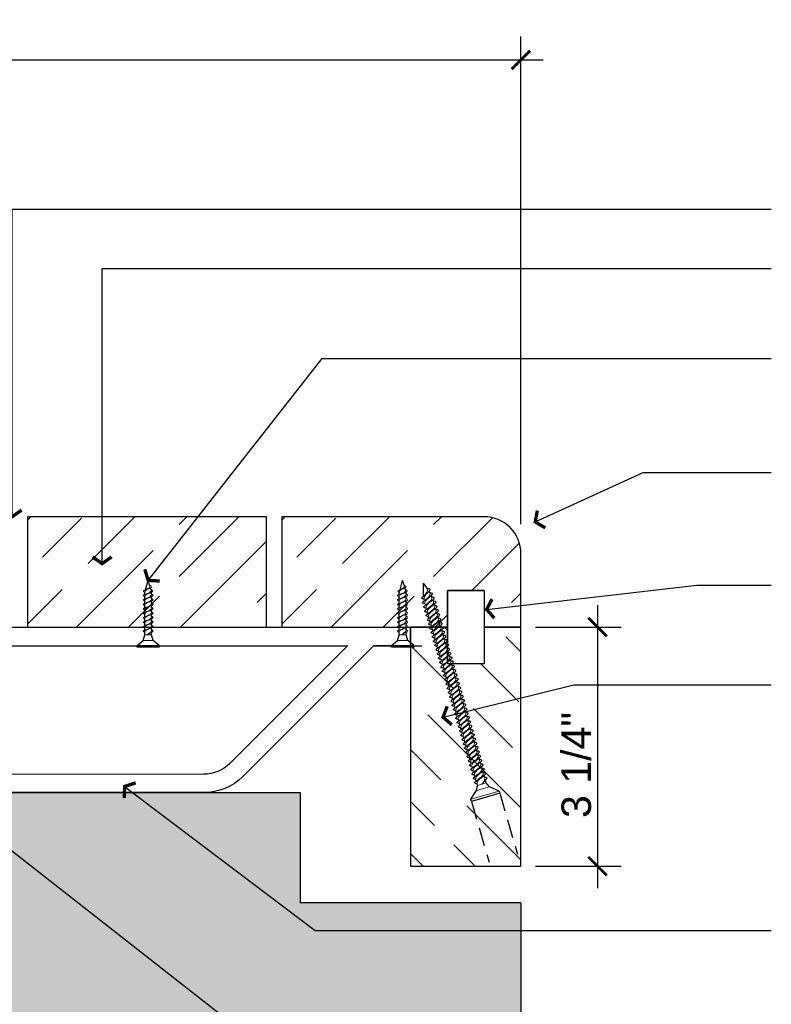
# Model space of a CAD drawing. Header units: inches. Extents: x 13.5 to 67, y 51.4 to 78.9.
# Tile 11 of 12: x 44 to 54.2, y 58.5 to 71.9. Entities that reach past the tile are written whole.
import ezdxf

# ---------------------------------------------------------------- set-up
doc = ezdxf.new("R2010")
doc.units = ezdxf.units.IN
doc.header["$MEASUREMENT"] = 0
doc.linetypes.add('DASHED', pattern=[0.75, 0.5, -0.25])
doc.linetypes.add('HIDDEN', pattern=[0.375, 0.25, -0.125])
for name, color, linetype in [('L-DETL-ANNO', 1, 'Continuous'), ('L-DETL-DIMS', 1, 'Continuous'), ('L-DETL-HIDD', 150, 'HIDDEN'), ('L-DETL-LIGHT', 247, 'Continuous'), ('L-DETL-LINE-BOLD', 3, 'Continuous'), ('L-DETL-LINE-MEDM-BOLD', 2, 'Continuous'), ('L-DETL-LINE-MEDM-FINE', 1, 'Continuous'), ('L-DETL-PATT-FINE', 96, 'Continuous'), ('L-DETL-PATT-MEDM', 135, 'Continuous')]:
    doc.layers.add(name, color=color, linetype=linetype)
doc.styles.add('Arial', font='arial.ttf')
doc.dimstyles.new('(IN) 3', dxfattribs={"dimscale": 4, "dimtxt": 0.1, "dimasz": 0.09, "dimexe": 0.08, "dimexo": 0.05, "dimgap": 0.02, "dimtad": 1, "dimdec": 3, "dimzin": 3, "dimdsep": 46, "dimlunit": 4, "dimtxsty": 'Arial', "dimblk": 'Arrowhead', "dimcen": 0.05, "dimdle": 0.075, "dimclrd": 256, "dimclre": 256, "dimclrt": 11, "dimadec": 0, "dimazin": 0, "dimtfac": 1, "dimtdec": 3, "dimtofl": 0, "dimtmove": 0, "dimatfit": 3, "dimldrblk": 'Arrowhead', "dimfxl": 1, "dimfrac": 2, "dimtolj": 1, "dimtzin": 0, "dimlwd": -1, "dimlwe": -1, "dimarcsym": 0})
doc.dimstyles.new('(IN) 3$0', dxfattribs={"dimscale": 4, "dimtxt": 0.1, "dimasz": 0.0625, "dimexe": 0.08, "dimexo": 0.05, "dimgap": 0.02, "dimtad": 1, "dimdec": 3, "dimzin": 3, "dimdsep": 46, "dimlunit": 4, "dimtxsty": 'Arial', "dimblk": 'ARCHTICK', "dimcen": 0.05, "dimdle": 0.075, "dimclrd": 256, "dimclre": 256, "dimclrt": 11, "dimadec": 0, "dimazin": 0, "dimtfac": 1, "dimtdec": 3, "dimtofl": 0, "dimtmove": 0, "dimatfit": 3, "dimldrblk": 'Arrowhead', "dimfxl": 1, "dimfrac": 2, "dimtolj": 1, "dimtzin": 0, "dimlwd": -1, "dimlwe": -1, "dimarcsym": 0})

# ---------------------------------------------------------------- blocks, each defined once
blk = doc.blocks.new('_ARCHTICK')
at = {"linetype": 'ByBlock', "const_width": 0.15}
blk.add_lwpolyline([(-0.5, -0.5), (0.5, 0.5)], dxfattribs=at)
blk = doc.blocks.new('*D29')
at = {"layer": 'Defpoints', "color": 0, "transparency": 16777216}
for p in [(50.82, 71.32), (26.82, 66.446), (50.82, 64.809)]:
    blk.add_point(p, dxfattribs=at)
at = {"layer": 'L-DETL-DIMS', "transparency": 16777216}
for p, q in [((26.82, 66.646), (26.82, 71.64)), ((50.82, 65.009), (50.82, 71.64)), ((26.52, 71.32), (51.12, 71.32))]:
    blk.add_line(p, q, dxfattribs=at)
at = {"layer": 'L-DETL-DIMS', "transparency": 16777216, "xscale": 0.25, "yscale": 0.25, "zscale": 0.25, "rotation": 180}
blk.add_blockref('_ARCHTICK', (26.82, 71.32), dxfattribs=at)
at = {"layer": 'L-DETL-DIMS', "transparency": 16777216, "xscale": 0.25, "yscale": 0.25, "zscale": 0.25}
blk.add_blockref('_ARCHTICK', (50.82, 71.32), dxfattribs=at)
at = {"layer": 'L-DETL-DIMS', "color": 11, "transparency": 16777216, "insert": (38.262, 71.604), "char_height": 0.4, "attachment_point": 5, "style": 'Arial'}
blk.add_mtext('\\A1;2\'-0"', dxfattribs=at)
blk = doc.blocks.new('Arrowhead')
blk.add_line((0, 0), (-1, 0))
at = {"const_width": 0.125}
blk.add_lwpolyline([(-0.251, 0.36), (0, 0), (-0.251, -0.36)], dxfattribs=at)
blk = doc.blocks.new('*D35')
at = {"layer": 'Defpoints', "color": 0, "transparency": 16777216}
for p in [(50.82, 63.609), (50.82, 60.359), (51.861, 60.359)]:
    blk.add_point(p, dxfattribs=at)
at = {"layer": 'L-DETL-DIMS', "transparency": 16777216}
for p, q in [((51.861, 63.909), (51.861, 60.059)), ((51.02, 63.609), (52.181, 63.609)), ((51.02, 60.359), (52.181, 60.359))]:
    blk.add_line(p, q, dxfattribs=at)
at = {"layer": 'L-DETL-DIMS', "transparency": 16777216, "xscale": 0.25, "yscale": 0.25, "zscale": 0.25}
for p, rotation in [((51.861, 63.609), 90), ((51.861, 60.359), 270)]:
    blk.add_blockref('_ARCHTICK', p, dxfattribs=dict(at, rotation=rotation))
at = {"layer": 'L-DETL-DIMS', "color": 11, "transparency": 16777216, "insert": (51.574, 61.734), "char_height": 0.4, "attachment_point": 5, "rotation": 90, "style": 'Arial'}
blk.add_mtext('\\A1;3 1/4"', dxfattribs=at)
blk = doc.blocks.new('*U21')
for p, q in [((0, -4.98), (0, 4.98)), ((0, 4.98), (0.77, 4.98)), ((0.77, 4.98), (3.06, 2.3)), ((3.06, 2.3), (5.63, 1.53)), ((5.66, 1.53), (6.63, 1.53)), ((7.66, 1.53), (8.63, 1.53)), ((9.66, 1.53), (10.63, 1.53)), ((11.66, 1.53), (12.63, 1.53)), ((13.66, 1.53), (14.63, 1.53)), ((15.66, 1.53), (16.63, 1.53)), ((17.66, 1.53), (18.63, 1.53)), ((19.66, 1.53), (20.63, 1.53)), ((21.66, 1.53), (22.63, 1.53)), ((23.66, 1.53), (24.2, 1.53)), ((24.2, 1.53), (24.63, 1.43)), ((25.82, 1.15), (30, 0)), ((27.56, -0.81), (30, 0)), ((0.77, -4.98), (3.06, -2.3)), ((3.06, -2.3), (5.63, -1.53)), ((5.63, -1.53), (6.73, -1.53)), ((7.75, -1.54), (8.75, -1.53)), ((9.75, -1.54), (10.75, -1.53)), ((11.75, -1.54), (12.75, -1.53)), ((13.75, -1.54), (14.75, -1.53)), ((15.75, -1.54), (16.75, -1.53)), ((17.78, -1.53), (18.78, -1.53)), ((18.7, -1.36), (18.7, -1.36)), ((19.78, -1.53), (20.78, -1.53)), ((21.78, -1.53), (22.78, -1.53)), ((23.78, -1.53), (24.78, -1.53)), ((25.7, -1.36), (26.62, -1.06)), ((0.77, -4.98), (0, -4.98))]:
    blk.add_line(p, q)
at = {"lineweight": 15}
for p, q in [((0.77, 4.98), (0.77, -4.98)), ((3.06, -2.3), (3.06, 2.3))]:
    blk.add_line(p, q, dxfattribs=at)
at = {"lineweight": 5}
for p, q in [((5.63, -1.53), (5.63, 1.53)), ((5.63, 0.49), (6.73, -1.53)), ((7.66, 1.53), (8.75, -1.53)), ((9.66, 1.53), (10.75, -1.53)), ((11.66, 1.53), (12.75, -1.53)), ((13.66, 1.53), (14.75, -1.53)), ((15.66, 1.53), (16.75, -1.53)), ((17.66, 1.53), (18.75, -1.53)), ((19.66, 1.53), (20.75, -1.53)), ((21.66, 1.53), (22.75, -1.53)), ((23.66, 1.53), (24.67, -1.36)), ((25.67, 1.44), (26.47, -0.81))]:
    blk.add_line(p, q, dxfattribs=at)
at = {"lineweight": 15}
for points, start_tangent, end_tangent in [([(7.75, -1.53), (7.11, -1.28), (6.17, -0.29), (5.63, 0.55)], (-0.99352, 0.113659), (-0.389557, 0.921002)), ([(6.63, 1.53), (7.27, 1.28), (8.01, 0.1), (8.75, -1.53)], (0.99352, -0.113659), (0.389557, -0.921002)), ([(9.78, -1.53), (9.14, -1.28), (8.32, -0.1), (7.66, 1.53)], (-0.99352, 0.113659), (-0.389557, 0.921002)), ([(8.63, 1.53), (9.27, 1.28), (10.01, 0.1), (10.75, -1.53)], (0.99352, -0.113659), (0.389557, -0.921002)), ([(11.78, -1.53), (11.14, -1.28), (10.32, -0.1), (9.66, 1.53)], (-0.99352, 0.113659), (-0.389557, 0.921002)), ([(10.63, 1.53), (11.27, 1.28), (12.01, 0.1), (12.75, -1.53)], (0.99352, -0.113659), (0.389557, -0.921002)), ([(13.78, -1.53), (13.14, -1.28), (12.32, -0.1), (11.66, 1.53)], (-0.99352, 0.113659), (-0.389557, 0.921002)), ([(12.63, 1.53), (13.27, 1.28), (14.01, 0.1), (14.75, -1.53)], (0.99352, -0.113659), (0.389557, -0.921002)), ([(15.78, -1.53), (15.14, -1.28), (14.32, -0.1), (13.66, 1.53)], (-0.99352, 0.113659), (-0.389557, 0.921002)), ([(14.63, 1.53), (15.27, 1.28), (16.01, 0.1), (16.75, -1.53)], (0.99352, -0.113659), (0.389557, -0.921002)), ([(17.78, -1.53), (17.14, -1.28), (16.32, -0.1), (15.66, 1.53)], (-0.99352, 0.113659), (-0.389557, 0.921002)), ([(16.63, 1.53), (17.27, 1.28), (18.01, 0.1), (18.75, -1.53)], (0.99352, -0.113659), (0.389557, -0.921002)), ([(19.78, -1.53), (19.14, -1.28), (18.32, -0.1), (17.66, 1.53)], (-0.99352, 0.113659), (-0.389557, 0.921002)), ([(18.63, 1.53), (19.27, 1.28), (20.01, 0.1), (20.75, -1.53)], (0.99352, -0.113659), (0.389557, -0.921002)), ([(21.78, -1.53), (21.14, -1.28), (20.32, -0.1), (19.66, 1.53)], (-0.99352, 0.113659), (-0.389557, 0.921002)), ([(20.63, 1.53), (21.27, 1.28), (22.01, 0.1), (22.75, -1.53)], (0.99352, -0.113659), (0.389557, -0.921002)), ([(23.78, -1.53), (23.14, -1.28), (22.32, -0.1), (21.66, 1.53)], (-0.99352, 0.113659), (-0.389557, 0.921002)), ([(22.63, 1.53), (23.27, 1.28), (23.93, 0.06), (24.67, -1.36)], (0.99352, -0.113659), (0.389557, -0.921002)), ([(25.7, -1.36), (25.06, -1.11), (24.32, -0.09), (23.66, 1.53)], (-0.99352, 0.113659), (-0.389557, 0.921002)), ([(26.47, -0.81), (25.29, 1.21), (24.63, 1.43)], (-0.496909, 0.867802), (-0.991248, 0.132009)), ([(27.56, -0.81), (26.93, -0.63), (26.17, 0.52), (25.73, 1.29)], (-0.990453, 0.137848), (-0.537265, 0.843413))]:
    blk.add_spline(points, degree=3, dxfattribs=dict(at, start_tangent=start_tangent, end_tangent=end_tangent))
for points, start_tangent, end_tangent in [([(6.63, 1.53), (7.2, 2.25), (7.66, 1.53)], (0.571797, 0.820395), (0.389557, -0.921002)), ([(8.63, 1.53), (9.2, 2.25), (9.66, 1.53)], (0.571797, 0.820395), (0.389557, -0.921002)), ([(10.63, 1.53), (11.2, 2.25), (11.66, 1.53)], (0.571797, 0.820395), (0.389557, -0.921002)), ([(12.63, 1.53), (13.2, 2.25), (13.66, 1.53)], (0.571797, 0.820395), (0.389557, -0.921002)), ([(14.63, 1.53), (15.2, 2.25), (15.66, 1.53)], (0.571797, 0.820395), (0.389557, -0.921002)), ([(16.63, 1.53), (17.2, 2.25), (17.66, 1.53)], (0.571797, 0.820395), (0.389557, -0.921002)), ([(18.63, 1.53), (19.2, 2.25), (19.66, 1.53)], (0.571797, 0.820395), (0.389557, -0.921002)), ([(20.63, 1.53), (21.2, 2.25), (21.66, 1.53)], (0.571797, 0.820395), (0.389557, -0.921002)), ([(22.63, 1.53), (23.2, 2.25), (23.66, 1.53)], (0.571797, 0.820395), (0.389557, -0.921002)), ([(24.63, 1.43), (25.21, 2.16), (25.67, 1.44)], (0.571797, 0.820395), (0.389557, -0.921002)), ([(6.73, -1.54), (7.29, -2.25), (7.75, -1.54)], (0.571797, -0.820395), (0.389557, 0.921002)), ([(8.75, -1.54), (9.32, -2.25), (9.78, -1.54)], (0.571797, -0.820395), (0.389557, 0.921002)), ([(10.75, -1.54), (11.32, -2.25), (11.78, -1.54)], (0.571797, -0.820395), (0.389557, 0.921002)), ([(12.75, -1.54), (13.32, -2.25), (13.78, -1.54)], (0.571797, -0.820395), (0.389557, 0.921002)), ([(14.75, -1.54), (15.32, -2.25), (15.78, -1.54)], (0.571797, -0.820395), (0.389557, 0.921002)), ([(16.75, -1.54), (17.32, -2.25), (17.78, -1.54)], (0.571797, -0.820395), (0.389557, 0.921002)), ([(18.75, -1.54), (19.32, -2.25), (19.78, -1.54)], (0.571797, -0.820395), (0.389557, 0.921002)), ([(20.75, -1.54), (21.32, -2.25), (21.78, -1.54)], (0.571797, -0.820395), (0.389557, 0.921002)), ([(22.75, -1.54), (23.32, -2.25), (23.78, -1.54)], (0.571797, -0.820395), (0.389557, 0.921002)), ([(24.67, -1.36), (25.24, -2.08), (25.7, -1.37)], (0.571797, -0.820395), (0.389557, 0.921002)), ([(26.47, -0.81), (27.04, -1.54), (27.56, -0.81)], (0.571797, -0.820395), (0.389557, 0.921002))]:
    blk.add_spline(points, degree=3, dxfattribs=dict(start_tangent=start_tangent, end_tangent=end_tangent))
blk = doc.blocks.new('*U22')
for p, q in [((0, -6.63), (0, 6.63)), ((0, 6.63), (1.02, 6.63)), ((1.02, 6.63), (4.08, 3.06)), ((4.08, 3.06), (6.12, 2.04)), ((6.12, 2.04), (6.82, 2.04)), ((8.19, 2.04), (8.89, 2.04)), ((10.26, 2.04), (10.96, 2.04)), ((12.33, 2.05), (12.96, 2.05)), ((14.33, 2.05), (14.97, 2.05)), ((14.33, 2.05), (14.96, 2.05)), ((16.33, 2.05), (16.96, 2.05)), ((18.33, 2.05), (18.96, 2.05)), ((20.33, 2.05), (20.96, 2.05)), ((22.33, 2.05), (22.96, 2.05)), ((24.33, 2.05), (24.96, 2.05)), ((26.33, 2.05), (26.96, 2.05)), ((28.33, 2.05), (28.96, 2.05)), ((30.33, 2.05), (30.96, 2.05)), ((32.33, 2.05), (32.96, 2.05)), ((34.33, 2.05), (34.96, 2.05)), ((36.33, 2.05), (36.96, 2.05)), ((38.33, 2.05), (38.96, 2.06)), ((40.33, 2.05), (40.96, 2.06)), ((42.33, 2.06), (42.96, 2.06)), ((44.33, 2.06), (44.96, 2.06)), ((46.33, 2.06), (46.96, 2.06)), ((48.33, 2.06), (48.96, 2.06)), ((50.33, 2.06), (50.96, 2.06)), ((52.33, 2.06), (52.96, 2.06)), ((54.33, 2.06), (54.96, 2.06)), ((56.33, 2.06), (56.96, 2.06)), ((58.33, 2.06), (58.96, 2.06)), ((60.33, 2.06), (60.96, 2.06)), ((62.33, 2.06), (62.96, 2.06)), ((64.33, 2.06), (64.96, 2.06)), ((66.33, 2.06), (66.96, 2.06)), ((68.33, 2.06), (68.96, 2.06)), ((70.33, 2.06), (70.96, 2.06)), ((72.33, 2.06), (72.96, 2.06)), ((74.33, 2.06), (74.96, 2.06)), ((76.33, 2.06), (76.96, 2.07)), ((78.33, 2.07), (78.96, 2.07)), ((80.33, 2.07), (80.96, 2.07)), ((82.33, 2.07), (82.96, 2.07)), ((84.33, 2.07), (84.96, 2.07)), ((86.33, 2.07), (86.96, 2.07)), ((88.33, 2.07), (88.96, 2.07)), ((92.4, 1.9), (93.07, 1.82)), ((94.5, 1.64), (95.13, 1.56)), ((95.13, 1.56), (100, 0.03)), ((97.12, -1), (100, 0.03)), ((1.02, -6.63), (4.08, -3.06)), ((4.08, -3.06), (6.12, -2.04)), ((6.12, -2.04), (7.39, -2.04)), ((8.76, -2.04), (9.54, -2.04)), ((10.91, -2.04), (11.61, -2.04)), ((12.98, -2.04), (13.68, -2.04)), ((15.02, -2.04), (15.82, -2.03)), ((17.02, -2.04), (17.82, -2.03)), ((19.02, -2.03), (19.82, -2.03)), ((21.02, -2.03), (21.82, -2.03)), ((23.02, -2.03), (23.82, -2.03)), ((25.02, -2.03), (25.82, -2.03)), ((27.02, -2.03), (27.82, -2.03)), ((29.02, -2.03), (29.82, -2.03)), ((31.02, -2.03), (31.82, -2.03)), ((33.02, -2.03), (33.82, -2.03)), ((35.02, -2.03), (35.82, -2.03)), ((37.02, -2.03), (37.82, -2.03)), ((39.02, -2.03), (39.82, -2.03)), ((41.02, -2.03), (41.82, -2.03)), ((43.02, -2.03), (43.82, -2.03)), ((45.02, -2.03), (45.82, -2.03)), ((47.02, -2.03), (47.82, -2.03)), ((49.02, -2.03), (49.82, -2.03)), ((51.02, -2.03), (51.82, -2.02)), ((53.02, -2.03), (53.82, -2.02)), ((55.02, -2.02), (55.82, -2.02)), ((57.02, -2.02), (57.82, -2.02)), ((59.02, -2.02), (59.82, -2.02)), ((61.02, -2.02), (61.82, -2.02)), ((63.02, -2.02), (63.82, -2.02)), ((65.02, -2.02), (65.82, -2.02)), ((67.02, -2.02), (67.82, -2.02)), ((69.02, -2.02), (69.82, -2.02)), ((71.02, -2.02), (71.82, -2.02)), ((73.02, -2.02), (73.82, -2.02)), ((75.02, -2.02), (75.82, -2.02)), ((77.02, -2.02), (77.82, -2.02)), ((79.02, -2.02), (79.82, -2.02)), ((81.02, -2.02), (81.82, -2.02)), ((83.02, -2.02), (83.82, -2.02)), ((85.02, -2.02), (85.82, -2.02)), ((87.02, -2.02), (87.82, -2.02)), ((89.02, -2.02), (89.82, -2.01)), ((91.02, -2.01), (91.82, -2.01)), ((93.05, -1.78), (93.79, -1.68)), ((95.05, -1.51), (95.94, -1.29)), ((1.02, -6.63), (0, -6.63))]:
    blk.add_line(p, q)
at = {"lineweight": 15}
for p, q in [((1.02, 6.63), (1.02, -6.63)), ((4.08, -3.06), (4.08, 3.06))]:
    blk.add_line(p, q, dxfattribs=at)
at = {"lineweight": 5}
for p, q in [((6.12, -2.04), (6.12, 2.04)), ((6.12, 0), (7.39, -2.04)), ((8.19, 2.04), (9.54, -2.04)), ((10.26, 2.05), (11.61, -2.04)), ((12.33, 2.05), (13.68, -2.04)), ((14.33, 2.05), (15.68, -2.04)), ((16.33, 2.05), (17.68, -2.04)), ((18.33, 2.05), (19.68, -2.04)), ((20.33, 2.05), (21.68, -2.04)), ((22.33, 2.05), (23.68, -2.04)), ((24.33, 2.05), (25.68, -2.04)), ((26.33, 2.05), (27.68, -2.04)), ((28.33, 2.05), (29.68, -2.04)), ((30.33, 2.05), (31.68, -2.04)), ((32.33, 2.05), (33.68, -2.04)), ((34.33, 2.05), (35.68, -2.04)), ((36.33, 2.05), (37.68, -2.04)), ((38.33, 2.06), (39.68, -2.03)), ((40.33, 2.06), (41.68, -2.03)), ((42.33, 2.06), (43.68, -2.03)), ((44.33, 2.06), (45.68, -2.03)), ((46.33, 2.06), (47.68, -2.03)), ((48.33, 2.06), (49.68, -2.03)), ((50.33, 2.06), (51.68, -2.03)), ((52.33, 2.06), (53.68, -2.03)), ((54.33, 2.06), (55.68, -2.03)), ((56.33, 2.06), (57.68, -2.03)), ((58.33, 2.06), (59.68, -2.03)), ((60.33, 2.06), (61.68, -2.03)), ((62.33, 2.06), (63.68, -2.03)), ((64.33, 2.06), (65.68, -2.03)), ((66.33, 2.06), (67.68, -2.03)), ((68.33, 2.06), (69.68, -2.03)), ((70.33, 2.06), (71.68, -2.03)), ((72.33, 2.06), (73.68, -2.03)), ((74.33, 2.06), (75.68, -2.02)), ((76.33, 2.07), (77.68, -2.02)), ((78.33, 2.07), (79.68, -2.02)), ((80.33, 2.07), (81.68, -2.02)), ((82.33, 2.07), (83.68, -2.02)), ((84.33, 2.07), (85.68, -2.02)), ((86.33, 2.07), (87.68, -2.02)), ((88.33, 2.07), (89.68, -2.02)), ((90.33, 2.07), (91.68, -1.79)), ((92.33, 2.07), (93.68, -1.52)), ((94.41, 1.82), (95.76, -1))]:
    blk.add_line(p, q, dxfattribs=at)
at = {"lineweight": 15}
for points, start_tangent, end_tangent in [([(8.76, -2.04), (7.75, -1.78), (7.14, -1.32), (6.12, 0)], (-0.99352, 0.113659), (-0.389557, 0.921002)), ([(6.82, 2.04), (7.68, 1.71), (8.66, 0.13), (9.54, -2.04)], (0.99352, -0.113659), (0.389557, -0.921002)), ([(10.91, -2.04), (10.06, -1.71), (9.07, -0.13), (8.19, 2.04)], (-0.99352, 0.113659), (-0.389557, 0.921002)), ([(8.89, 2.04), (9.75, 1.71), (10.73, 0.13), (11.61, -2.04)], (0.99352, -0.113659), (0.389557, -0.921002)), ([(12.98, -2.04), (12.12, -1.71), (11.14, -0.13), (10.26, 2.04)], (-0.99352, 0.113659), (-0.389557, 0.921002)), ([(10.96, 2.04), (11.81, 1.71), (12.8, 0.13), (13.68, -2.04)], (0.99352, -0.113659), (0.389557, -0.921002)), ([(15.04, -2.04), (14.19, -1.71), (13.21, -0.13), (12.33, 2.04)], (-0.99352, 0.113659), (-0.389557, 0.921002)), ([(12.96, 2.05), (13.81, 1.71), (14.8, 0.13), (15.68, -2.04)], (0.99352, -0.113659), (0.389557, -0.921002)), ([(17.04, -2.04), (16.19, -1.71), (15.21, -0.13), (14.33, 2.05)], (-0.99352, 0.113659), (-0.389557, 0.921002)), ([(14.96, 2.05), (15.81, 1.72), (16.8, 0.13), (17.68, -2.04)], (0.99352, -0.113659), (0.389557, -0.921002)), ([(19.04, -2.04), (18.19, -1.71), (17.21, -0.13), (16.33, 2.05)], (-0.99352, 0.113659), (-0.389557, 0.921002)), ([(16.96, 2.05), (17.81, 1.72), (18.8, 0.13), (19.68, -2.04)], (0.99352, -0.113659), (0.389557, -0.921002)), ([(21.04, -2.04), (20.19, -1.71), (19.21, -0.12), (18.33, 2.05)], (-0.99352, 0.113659), (-0.389557, 0.921002)), ([(18.96, 2.05), (19.81, 1.72), (20.8, 0.14), (21.68, -2.04)], (0.99352, -0.113659), (0.389557, -0.921002)), ([(23.04, -2.04), (22.19, -1.71), (21.21, -0.12), (20.33, 2.05)], (-0.99352, 0.113659), (-0.389557, 0.921002)), ([(20.96, 2.05), (21.81, 1.72), (22.8, 0.14), (23.68, -2.04)], (0.99352, -0.113659), (0.389557, -0.921002)), ([(25.04, -2.04), (24.19, -1.7), (23.21, -0.12), (22.33, 2.05)], (-0.99352, 0.113659), (-0.389557, 0.921002)), ([(22.96, 2.05), (23.81, 1.72), (24.8, 0.14), (25.68, -2.04)], (0.99352, -0.113659), (0.389557, -0.921002)), ([(27.04, -2.04), (26.19, -1.7), (25.21, -0.12), (24.33, 2.05)], (-0.99352, 0.113659), (-0.389557, 0.921002)), ([(24.96, 2.05), (25.81, 1.72), (26.8, 0.14), (27.68, -2.03)], (0.99352, -0.113659), (0.389557, -0.921002)), ([(29.04, -2.03), (28.19, -1.7), (27.21, -0.12), (26.33, 2.05)], (-0.99352, 0.113659), (-0.389557, 0.921002)), ([(26.96, 2.05), (27.81, 1.72), (28.8, 0.14), (29.68, -2.03)], (0.99352, -0.113659), (0.389557, -0.921002)), ([(31.04, -2.03), (30.19, -1.7), (29.21, -0.12), (28.33, 2.05)], (-0.99352, 0.113659), (-0.389557, 0.921002)), ([(28.96, 2.05), (29.81, 1.72), (30.8, 0.14), (31.68, -2.03)], (0.99352, -0.113659), (0.389557, -0.921002)), ([(33.04, -2.03), (32.19, -1.7), (31.21, -0.12), (30.33, 2.05)], (-0.99352, 0.113659), (-0.389557, 0.921002)), ([(30.96, 2.05), (31.81, 1.72), (32.8, 0.14), (33.68, -2.03)], (0.99352, -0.113659), (0.389557, -0.921002)), ([(35.04, -2.03), (34.19, -1.7), (33.21, -0.12), (32.33, 2.05)], (-0.99352, 0.113659), (-0.389557, 0.921002)), ([(32.96, 2.05), (33.81, 1.72), (34.8, 0.14), (35.68, -2.03)], (0.99352, -0.113659), (0.389557, -0.921002)), ([(37.04, -2.03), (36.19, -1.7), (35.21, -0.12), (34.33, 2.05)], (-0.99352, 0.113659), (-0.389557, 0.921002)), ([(34.96, 2.05), (35.81, 1.72), (36.8, 0.14), (37.68, -2.03)], (0.99352, -0.113659), (0.389557, -0.921002)), ([(39.04, -2.03), (38.19, -1.7), (37.21, -0.12), (36.33, 2.05)], (-0.99352, 0.113659), (-0.389557, 0.921002)), ([(36.96, 2.05), (37.81, 1.72), (38.8, 0.14), (39.68, -2.03)], (0.99352, -0.113659), (0.389557, -0.921002)), ([(41.04, -2.03), (40.19, -1.7), (39.21, -0.12), (38.33, 2.05)], (-0.99352, 0.113659), (-0.389557, 0.921002)), ([(38.96, 2.05), (39.81, 1.72), (40.8, 0.14), (41.68, -2.03)], (0.99352, -0.113659), (0.389557, -0.921002)), ([(43.04, -2.03), (42.19, -1.7), (41.21, -0.12), (40.33, 2.05)], (-0.99352, 0.113659), (-0.389557, 0.921002)), ([(40.96, 2.05), (41.81, 1.72), (42.8, 0.14), (43.68, -2.03)], (0.99352, -0.113659), (0.389557, -0.921002)), ([(45.04, -2.03), (44.19, -1.7), (43.21, -0.12), (42.33, 2.05)], (-0.99352, 0.113659), (-0.389557, 0.921002)), ([(42.96, 2.05), (43.81, 1.72), (44.8, 0.14), (45.68, -2.03)], (0.99352, -0.113659), (0.389557, -0.921002)), ([(47.04, -2.03), (46.19, -1.7), (45.21, -0.12), (44.33, 2.05)], (-0.99352, 0.113659), (-0.389557, 0.921002)), ([(44.96, 2.05), (45.81, 1.72), (46.8, 0.14), (47.68, -2.03)], (0.99352, -0.113659), (0.389557, -0.921002)), ([(49.04, -2.03), (48.19, -1.7), (47.21, -0.12), (46.33, 2.05)], (-0.99352, 0.113659), (-0.389557, 0.921002)), ([(46.96, 2.05), (47.81, 1.72), (48.8, 0.14), (49.68, -2.03)], (0.99352, -0.113659), (0.389557, -0.921002)), ([(51.04, -2.03), (50.19, -1.7), (49.21, -0.12), (48.33, 2.05)], (-0.99352, 0.113659), (-0.389557, 0.921002)), ([(48.96, 2.06), (49.81, 1.72), (50.8, 0.14), (51.68, -2.03)], (0.99352, -0.113659), (0.389557, -0.921002)), ([(53.04, -2.03), (52.19, -1.7), (51.21, -0.12), (50.33, 2.06)], (-0.99352, 0.113659), (-0.389557, 0.921002)), ([(50.96, 2.06), (51.81, 1.73), (52.8, 0.14), (53.68, -2.03)], (0.99352, -0.113659), (0.389557, -0.921002)), ([(55.04, -2.03), (54.19, -1.7), (53.21, -0.12), (52.33, 2.06)], (-0.99352, 0.113659), (-0.389557, 0.921002)), ([(52.96, 2.06), (53.81, 1.73), (54.8, 0.14), (55.68, -2.03)], (0.99352, -0.113659), (0.389557, -0.921002)), ([(57.04, -2.03), (56.19, -1.7), (55.21, -0.11), (54.33, 2.06)], (-0.99352, 0.113659), (-0.389557, 0.921002)), ([(54.96, 2.06), (55.81, 1.73), (56.8, 0.15), (57.68, -2.03)], (0.99352, -0.113659), (0.389557, -0.921002)), ([(59.04, -2.03), (58.19, -1.7), (57.21, -0.11), (56.33, 2.06)], (-0.99352, 0.113659), (-0.389557, 0.921002)), ([(56.96, 2.06), (57.81, 1.73), (58.8, 0.15), (59.68, -2.03)], (0.99352, -0.113659), (0.389557, -0.921002)), ([(61.04, -2.03), (60.19, -1.7), (59.21, -0.11), (58.33, 2.06)], (-0.99352, 0.113659), (-0.389557, 0.921002)), ([(58.96, 2.06), (59.81, 1.73), (60.8, 0.15), (61.68, -2.03)], (0.99352, -0.113659), (0.389557, -0.921002)), ([(63.04, -2.03), (62.19, -1.69), (61.21, -0.11), (60.33, 2.06)], (-0.99352, 0.113659), (-0.389557, 0.921002)), ([(60.96, 2.06), (61.81, 1.73), (62.8, 0.15), (63.68, -2.02)], (0.99352, -0.113659), (0.389557, -0.921002)), ([(65.04, -2.02), (64.19, -1.69), (63.21, -0.11), (62.33, 2.06)], (-0.99352, 0.113659), (-0.389557, 0.921002)), ([(62.96, 2.06), (63.81, 1.73), (64.8, 0.15), (65.68, -2.02)], (0.99352, -0.113659), (0.389557, -0.921002)), ([(67.04, -2.02), (66.19, -1.69), (65.21, -0.11), (64.33, 2.06)], (-0.99352, 0.113659), (-0.389557, 0.921002)), ([(64.96, 2.06), (65.81, 1.73), (66.8, 0.15), (67.68, -2.02)], (0.99352, -0.113659), (0.389557, -0.921002)), ([(69.04, -2.02), (68.19, -1.69), (67.21, -0.11), (66.33, 2.06)], (-0.99352, 0.113659), (-0.389557, 0.921002)), ([(66.96, 2.06), (67.81, 1.73), (68.8, 0.15), (69.68, -2.02)], (0.99352, -0.113659), (0.389557, -0.921002)), ([(71.04, -2.02), (70.19, -1.69), (69.21, -0.11), (68.33, 2.06)], (-0.99352, 0.113659), (-0.389557, 0.921002)), ([(68.96, 2.06), (69.81, 1.73), (70.8, 0.15), (71.68, -2.02)], (0.99352, -0.113659), (0.389557, -0.921002)), ([(73.04, -2.02), (72.19, -1.69), (71.21, -0.11), (70.33, 2.06)], (-0.99352, 0.113659), (-0.389557, 0.921002)), ([(70.96, 2.06), (71.81, 1.73), (72.8, 0.15), (73.68, -2.02)], (0.99352, -0.113659), (0.389557, -0.921002)), ([(75.04, -2.02), (74.19, -1.69), (73.21, -0.11), (72.33, 2.06)], (-0.99352, 0.113659), (-0.389557, 0.921002)), ([(72.96, 2.06), (73.81, 1.73), (74.8, 0.15), (75.68, -2.02)], (0.99352, -0.113659), (0.389557, -0.921002)), ([(77.04, -2.02), (76.19, -1.69), (75.21, -0.11), (74.33, 2.06)], (-0.99352, 0.113659), (-0.389557, 0.921002)), ([(74.96, 2.06), (75.81, 1.73), (76.8, 0.15), (77.68, -2.02)], (0.99352, -0.113659), (0.389557, -0.921002)), ([(79.04, -2.02), (78.19, -1.69), (77.21, -0.11), (76.33, 2.06)], (-0.99352, 0.113659), (-0.389557, 0.921002)), ([(76.96, 2.06), (77.81, 1.73), (78.8, 0.15), (79.68, -2.02)], (0.99352, -0.113659), (0.389557, -0.921002)), ([(81.04, -2.02), (80.19, -1.69), (79.21, -0.11), (78.33, 2.06)], (-0.99352, 0.113659), (-0.389557, 0.921002)), ([(78.96, 2.06), (79.81, 1.73), (80.8, 0.15), (81.68, -2.02)], (0.99352, -0.113659), (0.389557, -0.921002)), ([(83.04, -2.02), (82.19, -1.69), (81.21, -0.11), (80.33, 2.06)], (-0.99352, 0.113659), (-0.389557, 0.921002)), ([(80.96, 2.06), (81.81, 1.73), (82.8, 0.15), (83.68, -2.02)], (0.99352, -0.113659), (0.389557, -0.921002)), ([(85.04, -2.02), (84.19, -1.69), (83.21, -0.11), (82.33, 2.06)], (-0.99352, 0.113659), (-0.389557, 0.921002)), ([(82.96, 2.06), (83.81, 1.73), (84.8, 0.15), (85.68, -2.02)], (0.99352, -0.113659), (0.389557, -0.921002)), ([(87.04, -2.02), (86.19, -1.69), (85.21, -0.11), (84.33, 2.06)], (-0.99352, 0.113659), (-0.389557, 0.921002)), ([(84.96, 2.06), (85.81, 1.73), (86.8, 0.15), (87.68, -2.02)], (0.99352, -0.113659), (0.389557, -0.921002)), ([(89.04, -2.02), (88.19, -1.69), (87.21, -0.11), (86.33, 2.06)], (-0.99352, 0.113659), (-0.389557, 0.921002)), ([(86.96, 2.07), (87.81, 1.73), (88.8, 0.15), (89.68, -2.02)], (0.99352, -0.113659), (0.389557, -0.921002)), ([(91.04, -2.02), (90.19, -1.69), (89.21, -0.11), (88.33, 2.07)], (-0.99352, 0.113659), (-0.389557, 0.921002)), ([(88.96, 2.07), (89.82, 1.74), (90.85, 0.16), (91.68, -1.79)], (0.99352, -0.113659), (0.389557, -0.921002)), ([(93.05, -1.78), (92.19, -1.45), (91.16, 0.13), (90.33, 2.08)], (-0.99352, 0.113659), (-0.389557, 0.921002)), ([(90.97, 2.07), (91.82, 1.74), (92.86, 0.16), (93.68, -1.52)], (0.99352, -0.113659), (0.389557, -0.921002)), ([(95.05, -1.51), (94.2, -1.18), (93.16, 0.13), (92.33, 2.08)], (-0.99352, 0.113659), (-0.389557, 0.921002)), ([(93.04, 1.82), (93.89, 1.49), (94.56, 0.88), (95.76, -1)], (0.99352, -0.113659), (0.389557, -0.921002)), ([(97.12, -1), (96.27, -0.66), (95.44, 0.16), (94.41, 1.83)], (-0.99352, 0.113659), (-0.389557, 0.921002))]:
    blk.add_spline(points, degree=3, dxfattribs=dict(at, start_tangent=start_tangent, end_tangent=end_tangent))
for points, start_tangent, end_tangent in [([(6.82, 2.04), (7.58, 3), (8.19, 2.04)], (0.571797, 0.820395), (0.389557, -0.921002)), ([(8.89, 2.04), (9.65, 3), (10.26, 2.05)], (0.571797, 0.820395), (0.389557, -0.921002)), ([(10.96, 2.04), (11.72, 3), (12.33, 2.05)], (0.571797, 0.820395), (0.389557, -0.921002)), ([(12.96, 2.05), (13.72, 3), (14.33, 2.05)], (0.571797, 0.820395), (0.389557, -0.921002)), ([(14.96, 2.05), (15.72, 3), (16.33, 2.05)], (0.571797, 0.820395), (0.389557, -0.921002)), ([(16.96, 2.05), (17.72, 3), (18.33, 2.05)], (0.571797, 0.820395), (0.389557, -0.921002)), ([(18.96, 2.05), (19.72, 3), (20.33, 2.05)], (0.571797, 0.820395), (0.389557, -0.921002)), ([(20.96, 2.05), (21.72, 3), (22.33, 2.05)], (0.571797, 0.820395), (0.389557, -0.921002)), ([(22.96, 2.05), (23.72, 3), (24.33, 2.05)], (0.571797, 0.820395), (0.389557, -0.921002)), ([(24.96, 2.05), (25.72, 3.01), (26.33, 2.05)], (0.571797, 0.820395), (0.389557, -0.921002)), ([(26.96, 2.05), (27.72, 3.01), (28.33, 2.05)], (0.571797, 0.820395), (0.389557, -0.921002)), ([(28.96, 2.05), (29.72, 3.01), (30.33, 2.05)], (0.571797, 0.820395), (0.389557, -0.921002)), ([(30.96, 2.05), (31.72, 3.01), (32.33, 2.05)], (0.571797, 0.820395), (0.389557, -0.921002)), ([(32.96, 2.05), (33.72, 3.01), (34.33, 2.05)], (0.571797, 0.820395), (0.389557, -0.921002)), ([(34.96, 2.05), (35.72, 3.01), (36.33, 2.05)], (0.571797, 0.820395), (0.389557, -0.921002)), ([(36.96, 2.05), (37.72, 3.01), (38.33, 2.06)], (0.571797, 0.820395), (0.389557, -0.921002)), ([(38.96, 2.05), (39.72, 3.01), (40.33, 2.06)], (0.571797, 0.820395), (0.389557, -0.921002)), ([(40.96, 2.05), (41.72, 3.01), (42.33, 2.06)], (0.571797, 0.820395), (0.389557, -0.921002)), ([(42.96, 2.05), (43.72, 3.01), (44.33, 2.06)], (0.571797, 0.820395), (0.389557, -0.921002)), ([(44.96, 2.05), (45.72, 3.01), (46.33, 2.06)], (0.571797, 0.820395), (0.389557, -0.921002)), ([(46.96, 2.05), (47.72, 3.01), (48.33, 2.06)], (0.571797, 0.820395), (0.389557, -0.921002)), ([(48.96, 2.06), (49.72, 3.01), (50.33, 2.06)], (0.571797, 0.820395), (0.389557, -0.921002)), ([(50.96, 2.06), (51.72, 3.01), (52.33, 2.06)], (0.571797, 0.820395), (0.389557, -0.921002)), ([(52.96, 2.06), (53.72, 3.01), (54.33, 2.06)], (0.571797, 0.820395), (0.389557, -0.921002)), ([(54.96, 2.06), (55.72, 3.01), (56.33, 2.06)], (0.571797, 0.820395), (0.389557, -0.921002)), ([(56.96, 2.06), (57.72, 3.01), (58.33, 2.06)], (0.571797, 0.820395), (0.389557, -0.921002)), ([(58.96, 2.06), (59.72, 3.01), (60.33, 2.06)], (0.571797, 0.820395), (0.389557, -0.921002)), ([(60.96, 2.06), (61.72, 3.02), (62.33, 2.06)], (0.571797, 0.820395), (0.389557, -0.921002)), ([(62.96, 2.06), (63.72, 3.02), (64.33, 2.06)], (0.571797, 0.820395), (0.389557, -0.921002)), ([(64.96, 2.06), (65.72, 3.02), (66.33, 2.06)], (0.571797, 0.820395), (0.389557, -0.921002)), ([(66.96, 2.06), (67.72, 3.02), (68.33, 2.06)], (0.571797, 0.820395), (0.389557, -0.921002)), ([(68.96, 2.06), (69.72, 3.02), (70.33, 2.06)], (0.571797, 0.820395), (0.389557, -0.921002)), ([(70.96, 2.06), (71.72, 3.02), (72.33, 2.06)], (0.571797, 0.820395), (0.389557, -0.921002)), ([(72.96, 2.06), (73.72, 3.02), (74.33, 2.06)], (0.571797, 0.820395), (0.389557, -0.921002)), ([(74.96, 2.06), (75.72, 3.02), (76.33, 2.07)], (0.571797, 0.820395), (0.389557, -0.921002)), ([(76.96, 2.06), (77.72, 3.02), (78.33, 2.07)], (0.571797, 0.820395), (0.389557, -0.921002)), ([(78.96, 2.06), (79.72, 3.02), (80.33, 2.07)], (0.571797, 0.820395), (0.389557, -0.921002)), ([(80.96, 2.06), (81.72, 3.02), (82.33, 2.07)], (0.571797, 0.820395), (0.389557, -0.921002)), ([(82.96, 2.06), (83.72, 3.02), (84.33, 2.07)], (0.571797, 0.820395), (0.389557, -0.921002)), ([(84.96, 2.06), (85.72, 3.02), (86.33, 2.07)], (0.571797, 0.820395), (0.389557, -0.921002)), ([(86.96, 2.07), (87.72, 3.02), (88.33, 2.07)], (0.571797, 0.820395), (0.389557, -0.921002)), ([(88.96, 2.07), (89.72, 3.03), (90.33, 2.08)], (0.571797, 0.820395), (0.389557, -0.921002)), ([(90.97, 2.07), (91.72, 3.03), (92.33, 2.08)], (0.571797, 0.820395), (0.389557, -0.921002)), ([(93.04, 1.82), (93.8, 2.78), (94.41, 1.83)], (0.571797, 0.820395), (0.389557, -0.921002)), ([(7.39, -2.05), (8.15, -3), (8.76, -2.05)], (0.571797, -0.820395), (0.389557, 0.921002)), ([(9.54, -2.05), (10.29, -3), (10.91, -2.05)], (0.571797, -0.820395), (0.389557, 0.921002)), ([(11.61, -2.05), (12.36, -3), (12.98, -2.05)], (0.571797, -0.820395), (0.389557, 0.921002)), ([(13.68, -2.04), (14.43, -3), (15.04, -2.05)], (0.571797, -0.820395), (0.389557, 0.921002)), ([(15.68, -2.04), (16.43, -3), (17.04, -2.05)], (0.571797, -0.820395), (0.389557, 0.921002)), ([(17.68, -2.04), (18.43, -3), (19.04, -2.05)], (0.571797, -0.820395), (0.389557, 0.921002)), ([(19.68, -2.04), (20.43, -3), (21.04, -2.05)], (0.571797, -0.820395), (0.389557, 0.921002)), ([(21.68, -2.04), (22.43, -3), (23.04, -2.05)], (0.571797, -0.820395), (0.389557, 0.921002)), ([(23.68, -2.04), (24.43, -3), (25.04, -2.04)], (0.571797, -0.820395), (0.389557, 0.921002)), ([(25.68, -2.04), (26.43, -3), (27.04, -2.04)], (0.571797, -0.820395), (0.389557, 0.921002)), ([(27.68, -2.04), (28.43, -3), (29.04, -2.04)], (0.571797, -0.820395), (0.389557, 0.921002)), ([(29.68, -2.04), (30.43, -3), (31.04, -2.04)], (0.571797, -0.820395), (0.389557, 0.921002)), ([(31.68, -2.04), (32.43, -3), (33.04, -2.04)], (0.571797, -0.820395), (0.389557, 0.921002)), ([(33.68, -2.04), (34.43, -3), (35.04, -2.04)], (0.571797, -0.820395), (0.389557, 0.921002)), ([(35.68, -2.04), (36.43, -3), (37.04, -2.04)], (0.571797, -0.820395), (0.389557, 0.921002)), ([(37.68, -2.04), (38.43, -2.99), (39.04, -2.04)], (0.571797, -0.820395), (0.389557, 0.921002)), ([(39.68, -2.04), (40.43, -2.99), (41.04, -2.04)], (0.571797, -0.820395), (0.389557, 0.921002)), ([(41.68, -2.04), (42.43, -2.99), (43.04, -2.04)], (0.571797, -0.820395), (0.389557, 0.921002)), ([(43.68, -2.04), (44.43, -2.99), (45.04, -2.04)], (0.571797, -0.820395), (0.389557, 0.921002)), ([(45.68, -2.04), (46.43, -2.99), (47.04, -2.04)], (0.571797, -0.820395), (0.389557, 0.921002)), ([(47.68, -2.04), (48.43, -2.99), (49.04, -2.04)], (0.571797, -0.820395), (0.389557, 0.921002)), ([(49.68, -2.03), (50.43, -2.99), (51.04, -2.04)], (0.571797, -0.820395), (0.389557, 0.921002)), ([(51.68, -2.03), (52.43, -2.99), (53.04, -2.04)], (0.571797, -0.820395), (0.389557, 0.921002)), ([(53.68, -2.03), (54.43, -2.99), (55.04, -2.04)], (0.571797, -0.820395), (0.389557, 0.921002)), ([(55.68, -2.03), (56.43, -2.99), (57.04, -2.04)], (0.571797, -0.820395), (0.389557, 0.921002)), ([(57.68, -2.03), (58.43, -2.99), (59.04, -2.04)], (0.571797, -0.820395), (0.389557, 0.921002)), ([(59.68, -2.03), (60.43, -2.99), (61.04, -2.04)], (0.571797, -0.820395), (0.389557, 0.921002)), ([(61.68, -2.03), (62.43, -2.99), (63.04, -2.03)], (0.571797, -0.820395), (0.389557, 0.921002)), ([(63.68, -2.03), (64.43, -2.99), (65.04, -2.03)], (0.571797, -0.820395), (0.389557, 0.921002)), ([(65.68, -2.03), (66.43, -2.99), (67.04, -2.03)], (0.571797, -0.820395), (0.389557, 0.921002)), ([(67.68, -2.03), (68.43, -2.99), (69.04, -2.03)], (0.571797, -0.820395), (0.389557, 0.921002)), ([(69.68, -2.03), (70.43, -2.99), (71.04, -2.03)], (0.571797, -0.820395), (0.389557, 0.921002)), ([(71.68, -2.03), (72.43, -2.99), (73.04, -2.03)], (0.571797, -0.820395), (0.389557, 0.921002)), ([(73.68, -2.03), (74.43, -2.98), (75.04, -2.03)], (0.571797, -0.820395), (0.389557, 0.921002)), ([(75.68, -2.03), (76.43, -2.98), (77.04, -2.03)], (0.571797, -0.820395), (0.389557, 0.921002)), ([(77.68, -2.03), (78.43, -2.98), (79.04, -2.03)], (0.571797, -0.820395), (0.389557, 0.921002)), ([(79.68, -2.03), (80.43, -2.98), (81.04, -2.03)], (0.571797, -0.820395), (0.389557, 0.921002)), ([(81.68, -2.03), (82.43, -2.98), (83.04, -2.03)], (0.571797, -0.820395), (0.389557, 0.921002)), ([(83.68, -2.03), (84.43, -2.98), (85.04, -2.03)], (0.571797, -0.820395), (0.389557, 0.921002)), ([(85.68, -2.02), (86.43, -2.98), (87.04, -2.03)], (0.571797, -0.820395), (0.389557, 0.921002)), ([(87.68, -2.02), (88.43, -2.98), (89.04, -2.03)], (0.571797, -0.820395), (0.389557, 0.921002)), ([(89.68, -2.02), (90.43, -2.98), (91.04, -2.03)], (0.571797, -0.820395), (0.389557, 0.921002)), ([(91.68, -1.79), (92.45, -2.76), (93.05, -1.78)], (0.571797, -0.820395), (0.389557, 0.921002)), ([(93.68, -1.52), (94.45, -2.49), (95.05, -1.51)], (0.571797, -0.820395), (0.389557, 0.921002)), ([(95.76, -1), (96.53, -1.97), (97.12, -1)], (0.571797, -0.820395), (0.389557, 0.921002))]:
    blk.add_spline(points, degree=3, dxfattribs=dict(start_tangent=start_tangent, end_tangent=end_tangent))

msp = doc.modelspace()

# ---------------------------------------------------------------- hatches: boundary and pattern name
at = {"layer": 'L-DETL-PATT-FINE'}
h = msp.add_hatch(dxfattribs=at)
h.set_pattern_fill('GOST_WOOD', color=256, scale=0.25, angle=315)
h.set_pattern_definition([(45, (-1048.4286, -2747.8699), (1.0606602, -1.0606602), [2.5, -0.5]), (45, (-1048.4286, -2748.577), (1.0606602, -1.0606602), [1.5, -0.375, 0.75, -0.375]), (45, (-1048.6054, -2749.4609), (1.0606602, -1.0606602), [2.5, -0.5])])
h.paths.add_polyline_path([(44.1115, 65.1088), (44.1115, 63.6088), (46.3615, 63.6088), (46.8615, 63.6088), (47.3615, 63.6088), (47.3615, 65.1088)])
h = msp.add_hatch(dxfattribs=at)
h.set_pattern_fill('GOST_WOOD', color=256, scale=0.25, angle=315)
h.set_pattern_definition([(45, (-1044.9703, -2747.8699), (1.0606602, -1.0606602), [2.5, -0.5]), (45, (-1044.9703, -2748.577), (1.0606602, -1.0606602), [1.5, -0.375, 0.75, -0.375]), (45, (-1045.1471, -2749.4609), (1.0606602, -1.0606602), [2.5, -0.5])])
h.paths.add_polyline_path([(47.5698, 65.1088), (47.5698, 63.6088), (49.8198, 63.6088), (49.8198, 64.1088), (50.3198, 64.1088), (50.3198, 63.6088), (50.8198, 63.6088), (50.8198, 64.6088, 0.4142136), (50.3198, 65.1088)])
h = msp.add_hatch(dxfattribs=at)
h.set_pattern_fill('GOST_WOOD', color=256, scale=0.25, angle=405)
h.set_pattern_definition([(135, (2839.7985, -1011.6813), (1.0606602, 1.0606602), [2.5, -0.5]), (135, (2840.5056, -1011.6813), (1.0606602, 1.0606602), [1.5, -0.375, 0.75, -0.375]), (135, (2841.3895, -1011.8581), (1.0606602, 1.0606602), [2.5, -0.5])])
h.paths.add_polyline_path([(50.8198, 63.6088), (50.3198, 63.6088), (50.3198, 63.1088), (49.8198, 63.1088), (49.8198, 63.6088), (49.3198, 63.6088), (49.3198, 60.3588), (50.8198, 60.3588)])
at = {"layer": 'L-DETL-PATT-MEDM'}
h = msp.add_hatch(dxfattribs=at)
h.set_pattern_fill('AR-CONC', color=256, scale=0.1, style=0)
h.set_pattern_definition([(50, (26.8198, 52.9639), (0.71726, -0.062752), [0.075, -0.825]), (355, (26.8198, 52.9639), (-0.138751, 0.752192), [0.06, -0.66]), (100.4514, (26.8796, 52.9587), (0.578509, 0.68944), [0.06374, -0.701142]), (46.1842, (26.8198, 53.1639), (1.06724, -0.16552), [0.1125, -1.2375]), (96.6356, (26.9087, 53.1501), (0.93466, 0.97412), [0.09561, -1.051714]), (351.184, (26.8198, 53.1639), (0.93466, 0.97412), [0.09, -0.99]), (21, (26.9198, 53.1139), (0.596907, -0.402619), [0.075, -0.825]), (326, (26.9198, 53.1139), (0.243315, 0.72515), [0.06, -0.66]), (71.4514, (26.96954, 53.08035), (0.840222, 0.322531), [0.06374, -0.701142]), (37.5, (26.8198, 52.9639), (0.0121599, 0.3328939), [0, -0.652, 0, -0.67, 0, -0.6625]), (7.5, (26.8198, 52.9639), (0.2630695, 0.3944117), [0, -0.382, 0, -0.637, 0, -0.2525]), (327.5, (26.5968, 52.9639), (0.5338224, -0.022555), [0, -0.25, 0, -0.78, 0, -1.035]), (317.5, (26.4968, 52.9639), (0.583186, 0.100105), [0, -0.325, 0, -0.518, 0, -0.735])])
h.paths.add_polyline_path([(35.4448, 61.3588), (29.8198, 61.3588), (29.8198, 59.8588), (29.8198, 53.2215), (38.9516, 53.2215), (39.0453, 52.9639), (39.2328, 53.4791), (39.3266, 53.2215), (50.8198, 53.2215), (50.8198, 59.8588), (47.8198, 59.8588), (47.8198, 61.3588), (42.1948, 61.3588), (42.1948, 55.7338), (41.4448, 55.7338), (41.4448, 61.3588), (36.1948, 61.3588), (36.1948, 55.7338), (35.4448, 55.7338)])

# ---------------------------------------------------------------- linework, layer by layer
at = {"layer": 'L-DETL-HIDD'}
for points in [[(50.5333, 61.3509), (50.7726, 60.5233)], [(50.1472, 61.2392), (50.3865, 60.4117)]]:
    msp.add_lwpolyline(points, dxfattribs=at)
at = {"layer": 'L-DETL-LINE-BOLD'}
msp.add_line((47.8198, 61.3588), (47.8198, 59.8588), dxfattribs=at)
for points in [[(29.8198, 61.3588), (47.8198, 61.3588)], [(50.8198, 59.8588), (47.8198, 59.8588)], [(50.8198, 59.8588), (50.8198, 53.2215)]]:
    msp.add_lwpolyline(points, dxfattribs=at)
at = {"layer": 'L-DETL-LINE-MEDM-BOLD'}
for points in [[(44.1115, 63.6088), (46.3615, 63.6088), (46.8615, 63.6088), (47.3615, 63.6088), (47.3615, 65.1088), (44.1115, 65.1088)], [(49.3198, 63.6088), (49.3198, 60.3588), (50.8198, 60.3588), (50.8198, 63.6088), (50.3198, 63.6088), (50.3198, 63.1088), (49.8198, 63.1088), (49.8198, 63.6088)]]:
    msp.add_lwpolyline(points, close=True, dxfattribs=at)
msp.add_lwpolyline([(47.5698, 63.6088), (49.8198, 63.6088), (49.8198, 64.1088), (50.3198, 64.1088), (50.3198, 63.6088), (50.8198, 63.6088), (50.8198, 64.6088, 0.4142136), (50.3198, 65.1088), (47.5698, 65.1088)], format="xyb", close=True, dxfattribs=at)
at = {"layer": 'L-DETL-LINE-MEDM-FINE'}
for points in [[(49.8198, 64.1088), (49.8198, 63.1088)], [(50.3198, 64.1088), (49.8198, 64.1088)], [(50.3198, 64.1088), (50.3198, 63.1088)], [(28.8198, 63.3597), (28.8198, 63.6088), (49.3198, 63.6088)], [(45.9448, 63.6088), (46.3198, 63.6088)], [(49.3198, 63.3588), (49.3198, 63.6088)], [(48.816, 63.355), (49.4711, 63.355)], [(48.8198, 63.3588), (49.3198, 63.3588)], [(50.3198, 63.1088), (49.8198, 63.1088)], [(32.3198, 61.3588), (45.3198, 61.3588)]]:
    msp.add_lwpolyline(points, dxfattribs=at)
for points in [[(32.1353, 61.605, -0.1989124), (31.7817, 61.7515), (30.1782, 63.355), (48.4625, 63.355)], [(48.8198, 63.3588), (47.0395, 61.5784, -0.1989124), (46.5091, 61.3588), (31.1303, 61.3588)], [(48.4662, 63.3588), (46.8627, 61.7552, -0.1989124), (46.5091, 61.6088), (32.1345, 61.605)]]:
    msp.add_lwpolyline(points, format="xyb", dxfattribs=at)

# ---------------------------------------------------------------- block references
at = {"layer": 'L-DETL-LIGHT', "linetype": 'DASHED', "xscale": 0.03029059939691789, "yscale": 0.03029059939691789, "zscale": 0.03029059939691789}
for name, p, rotation in [('*U22', (50.3402, 61.2951), 106.1303312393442), ('*U21', (45.7535, 63.3356), 90), ('*U21', (49.2119, 63.3356), 90)]:
    msp.add_blockref(name, p, dxfattribs=dict(at, rotation=rotation))

# ---------------------------------------------------------------- dimensions: what is measured, and where the dimension line sits
at = {"layer": 'L-DETL-DIMS'}
dim = msp.add_linear_dim(base=(50.8198, 71.3198), p1=(26.8198, 66.4462), p2=(50.8198, 64.8088), dimstyle='(IN) 3$0', dxfattribs=at)
dim.commit()
dim.dimension.update_dxf_attribs({"geometry": '*D29', "text_midpoint": (38.2622, 71.3198), "dimtype": 160})
dim = msp.add_linear_dim(base=(51.8608, 60.3588), p1=(50.8198, 63.6088), p2=(50.8198, 60.3588), angle=90, dimstyle='(IN) 3$0', dxfattribs=at)
dim.commit()
dim.dimension.update_dxf_attribs({"geometry": '*D35', "text_midpoint": (51.8608, 61.7338), "dimtype": 160})

# ---------------------------------------------------------------- leaders
at = {"layer": 'L-DETL-ANNO'}
for points in [[(43.9031, 65.1088), (43.9052, 69.2922), (54.2229, 69.2922)], [(45.1271, 64.4722), (45.1271, 68.485), (54.2229, 68.485)], [(45.7535, 64.2443), (48.1182, 67.259), (54.2229, 67.259)], [(51.0147, 65.038), (52.481, 65.7121), (54.2229, 65.7121)], [(50.3531, 63.8496), (53.2102, 64.1798), (54.2229, 64.1798)], [(49.7615, 62.3843), (51.5379, 62.8262), (54.2229, 62.8262)], [(42.2573, 61.8522), (47.0176, 58.1284), (54.2229, 58.1284)], [(45.434, 61.4427), (48.0238, 59.4854), (54.2229, 59.4854)]]:
    msp.add_leader(points, dimstyle='(IN) 3', dxfattribs=at)

doc.saveas('drawing.dxf')
